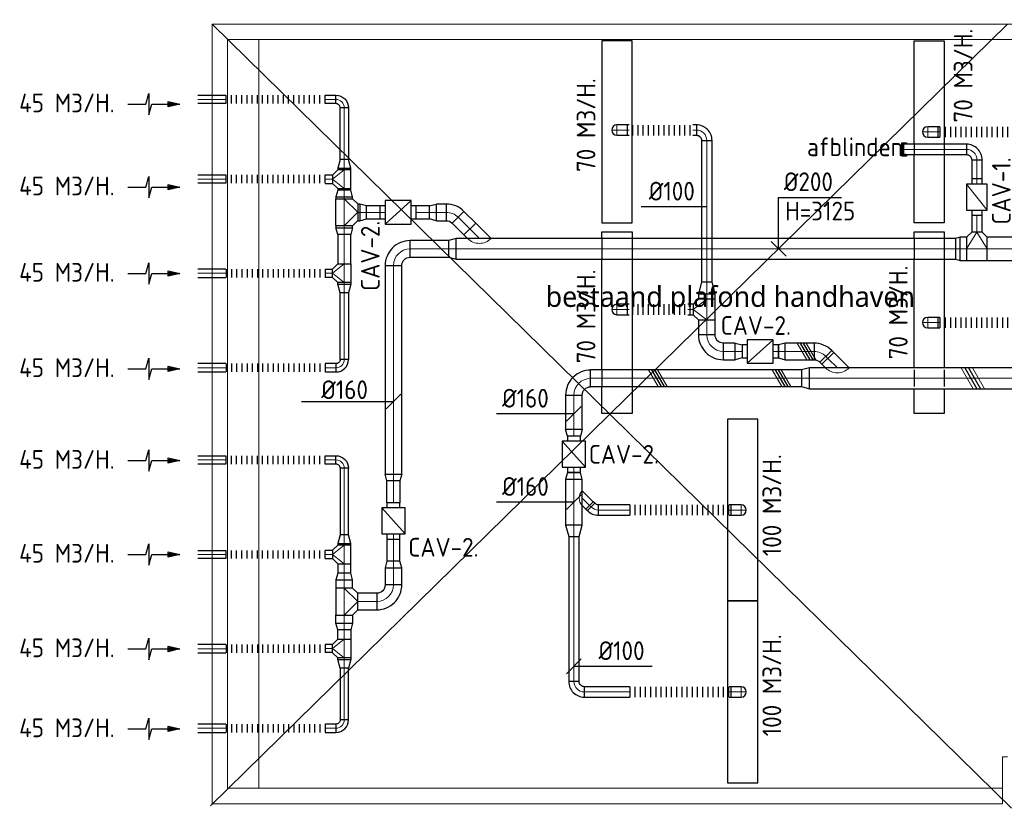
# Model space of a CAD drawing. Header units: millimetres. Extents: x -72915 to 21022, y 6278 to 52916.
# Tile 16 of 60: x -72915 to -63448, y 44254 to 51840. Entities that reach past the tile are written whole.
import ezdxf
from ezdxf.enums import TextEntityAlignment as Align

# ---------------------------------------------------------------- set-up
doc = ezdxf.new("R2010")
doc.units = ezdxf.units.MM
doc.header["$LTSCALE"] = 50
for name, color, linetype in [('4plfd', 254, 'Continuous'), ('WL570---_RETOUR', 100, 'Continuous'), ('WL570---_TOEVOER', 200, 'Continuous'), ('WM570---_RETOUR', 2, 'Continuous'), ('WM570---_TOEVOER', 2, 'Continuous')]:
    doc.layers.add(name, color=color, linetype=linetype)
for name, color, linetype, lineweight in [('WL570---_BESTAAND-HARTLIJN', 161, 'Continuous', 0), ('WL570---_BESTAAND-RETOUR', 140, 'Continuous', 0), ('WL570---_BESTAAND-TOEVOER', 180, 'Continuous', 0)]:
    doc.layers.add(name, color=color, linetype=linetype, lineweight=lineweight)
doc.styles.add('LZ-MAATVOEREN', font='simplex')
doc.styles.add('MAATVOERING', font='ISO')
doc.styles.add('Segoe UI', font='SEGOEUI.TTF')

# ---------------------------------------------------------------- blocks, each defined once
blk = doc.blocks.new('Groep-79')
at = {"color": 8, "linetype": 'Continuous', "lineweight": 13}
for p, q in [((-73304.9, 50349.1), (-4004.9, 50349.1)), ((-73304.9, 50349.1), (-73304.9, 42849.1)), ((-73154.9, 50199.1), (-4154.9, 50199.1)), ((-73154.9, 50199.1), (-73154.9, 42999.1)), ((-72854.9, 50199.1), (-72854.9, 42999.1)), ((-65654.9, 43299.1), (-65704.9, 43299.1)), ((-65704.9, 43299.1), (-65704.9, 42849.1)), ((-73154.9, 42999.1), (-65704.9, 42999.1)), ((-65704.9, 42849.1), (-73304.9, 42849.1))]:
    blk.add_line(p, q, dxfattribs=at)
blk = doc.blocks.new('Block plafond 1e verd')
at = {"layer": '4plfd', "linetype": 'Continuous', "lineweight": 13}
for p, q in [((-51314.5, 23680.9), (-43650.1, 31200.1)), ((-51300, 31200.1), (-43614.5, 23655.9))]:
    blk.add_line(p, q, dxfattribs=at)
at = {"layer": '4plfd'}
blk.add_blockref('Groep-79', (22004.9, -19149), dxfattribs=at)
at = {"layer": '4plfd', "insert": (-48092.2, 28676.7), "char_height": 197.703, "attachment_point": 1, "line_spacing_factor": 1.143727, "style": 'Segoe UI'}
blk.add_mtext('bestaand plafond handhaven', dxfattribs=at)
blk = doc.blocks.new('VBX1001000010025000')
blk.add_lwpolyline([(50, -100), (300, -100), (300, 100), (50, 100)], close=True)
for points in [[(50, 50), (0, 50), (0, -50), (50, -50)], [(300, -50), (350, -50), (350, 50), (300, 50)]]:
    blk.add_lwpolyline(points)
at = {"layer": 'WL570---_BESTAAND-HARTLIJN'}
blk.add_line((300, 0), (350, 0), dxfattribs=at)
at = {"layer": 'WL570---_BESTAAND-TOEVOER'}
blk.add_line((50, -100), (300, 100), dxfattribs=at)
blk = doc.blocks.new('KARO')
for p, q in [((1, 0.5), (0, 0.5)), ((0, -0.5), (1, -0.5))]:
    blk.add_line(p, q)
at = {"invisible_edges": 15}
blk.add_3dface([(0, 0.5), (0, -0.5), (1, -0.5), (1, 0.5)], dxfattribs=at)
at = {"layer": 'WL570---_BESTAAND-HARTLIJN'}
blk.add_line((0, 0), (1, 0), dxfattribs=at)
blk = doc.blocks.new('OTS22422410000H')
blk.add_lwpolyline([(-100, -112), (100, -112), (100, 112), (50, 162), (-50, 162), (-100, 112)], close=True)
at = {"layer": 'WL570---_BESTAAND-HARTLIJN'}
blk.add_line((-100, 0), (100, 0), dxfattribs=at)
at = {"layer": 'WL570---_BESTAAND-RETOUR'}
blk.add_lwpolyline([(-100, 0), (0, 162), (100, 0)], dxfattribs=at)
blk = doc.blocks.new('OSV2242000440G')
blk.add_lwpolyline([(0, -112), (44.8, -100), (44.8, 100), (0, 112)], close=True)
at = {"layer": 'WL570---_BESTAAND-HARTLIJN'}
blk.add_line((0, 0), (44.8, 0), dxfattribs=at)
blk = doc.blocks.new('AFZPIJL')
for points in [[(0, -10), (0, -6.52), (-2.06, -5.97), (2.06, -5.97), (0, -5.41), (0, 0)], [(-0.26, -2.22), (0, 0)], [(0.26, -2.22), (0, 0)]]:
    blk.add_lwpolyline(points)
blk.add_lwpolyline([(0.52, -2.22), (-0.52, -2.22), (0, 0)], close=True)
blk = doc.blocks.new('FLLINE80')
blk.add_line((0, -40), (0, 40))
blk = doc.blocks.new('OEX8000100000')
at = {"rotation": 180}
for p in [(50, 0), (100, 0), (150, 0), (200, 0), (250, 0), (300, 0), (350, 0), (400, 0), (450, 0), (500, 0), (550, 0), (600, 0), (650, 0), (700, 0), (750, 0), (800, 0), (850, 0), (900, 0), (950, 0), (1000, 0)]:
    blk.add_blockref('FLLINE80', p, dxfattribs=at)
blk = doc.blocks.new('OBO8000090H')
blk.add_lwpolyline([(40, -80, 0.414214), (-80, 40), (-80, -40, -0.414214), (-40, -80)], format="xyb", close=True)
at = {"invisible_edges": 15}
for points in [[(-73.1, -40.6), (-59.2, 38.2), (-80, 40), (-80, -40)], [(-66.3, -42.4), (-39, 32.8), (-59.2, 38.2), (-73.1, -40.6)], [(-60, -45.4), (-20, 23.9), (-39, 32.8), (-66.3, -42.4)], [(-54.3, -49.4), (-2.9, 11.9), (-20, 23.9), (-60, -45.4)], [(-49.4, -54.3), (11.9, -2.9), (-2.9, 11.9), (-54.3, -49.4)], [(-45.4, -60), (23.9, -20), (11.9, -2.9), (-49.4, -54.3)], [(-42.4, -66.3), (32.8, -39), (23.9, -20), (-45.4, -60)], [(-40.6, -73.1), (38.2, -59.2), (32.8, -39), (-42.4, -66.3)], [(-40, -80), (40, -80), (38.2, -59.2), (-40.6, -73.1)]]:
    blk.add_3dface(points, dxfattribs=at)
at = {"layer": 'WL570---_BESTAAND-HARTLIJN'}
blk.add_arc((-80, -80), 80, 0, 90, dxfattribs=at)
blk = doc.blocks.new('MVLINE')
blk.add_line((35.4, -35.4), (-35.4, 35.4))
blk = doc.blocks.new('OBO16000090H')
blk.add_lwpolyline([(80, -160, 0.414214), (-160, 80), (-160, -80, -0.414214), (-80, -160)], format="xyb", close=True)
at = {"invisible_edges": 15}
for points in [[(-146.1, -81.2), (-118.3, 76.4), (-160, 80), (-160, -80)], [(-132.6, -84.8), (-77.9, 65.5), (-118.3, 76.4), (-146.1, -81.2)], [(-120, -90.7), (-40, 47.8), (-77.9, 65.5), (-132.6, -84.8)], [(-108.6, -98.7), (-5.7, 23.9), (-40, 47.8), (-120, -90.7)], [(-98.7, -108.6), (23.9, -5.7), (-5.7, 23.9), (-108.6, -98.7)], [(-90.7, -120), (47.8, -40), (23.9, -5.7), (-98.7, -108.6)], [(-84.8, -132.6), (65.5, -77.9), (47.8, -40), (-90.7, -120)], [(-81.2, -146.1), (76.4, -118.3), (65.5, -77.9), (-84.8, -132.6)], [(-80, -160), (80, -160), (76.4, -118.3), (-81.2, -146.1)]]:
    blk.add_3dface(points, dxfattribs=at)
at = {"layer": 'WL570---_BESTAAND-HARTLIJN'}
blk.add_arc((-160, -160), 160, 0, 90, dxfattribs=at)
blk = doc.blocks.new('OTS16016016000H')
blk.add_lwpolyline([(-130, -80), (130, -80), (130, 80), (80, 130), (-80, 130), (-130, 80)], close=True)
at = {"layer": 'WL570---_BESTAAND-HARTLIJN'}
blk.add_line((-130, 0), (130, 0), dxfattribs=at)
at = {"layer": 'WL570---_BESTAAND-RETOUR'}
blk.add_lwpolyline([(-130, 0), (0, 130), (130, 0)], dxfattribs=at)
blk = doc.blocks.new('OSV1601250650G')
blk.add_lwpolyline([(0, -80), (65.3, -62.5), (65.3, 62.5), (0, 80)], close=True)
at = {"layer": 'WL570---_BESTAAND-HARTLIJN'}
blk.add_line((0, 0), (65.3, 0), dxfattribs=at)
blk = doc.blocks.new('OSV125800830G')
blk.add_lwpolyline([(0, -62.5), (84, -40), (84, 40), (0, 62.5)], close=True)
at = {"layer": 'WL570---_BESTAAND-HARTLIJN'}
blk.add_line((0, 0), (84, 0), dxfattribs=at)
blk = doc.blocks.new('OTS1251258000H')
blk.add_lwpolyline([(-90, -62.5), (90, -62.5), (90, 62.5), (40, 112.5), (-40, 112.5), (-90, 62.5)], close=True)
at = {"layer": 'WL570---_BESTAAND-HARTLIJN'}
blk.add_line((-90, 0), (90, 0), dxfattribs=at)
at = {"layer": 'WL570---_BESTAAND-RETOUR'}
blk.add_lwpolyline([(-90, 0), (0, 112.5), (90, 0)], dxfattribs=at)
blk = doc.blocks.new('OZA2000160045L')
blk.add_lwpolyline([(-113.1, 0), (-148.5, 35.4), (-35.4, 148.5), (113.1, 0)])
at = {"layer": 'WL570---_BESTAAND-HARTLIJN'}
blk.add_line((0, 0), (-91.9, 91.9), dxfattribs=at)
at = {"layer": 'WL570---_BESTAAND-TOEVOER'}
blk.add_arc((0, 113.1), 160, 225, 315, dxfattribs=at)
blk = doc.blocks.new('OBO16000045H')
blk.add_lwpolyline([(80, -66.3, 0.198912), (9.7, 103.4), (-103.4, -9.7, -0.198912), (-80, -66.3)], format="xyb", close=True)
at = {"invisible_edges": 15}
for points in [[(-98.7, -14.9), (23.9, 88), (9.7, 103.4), (-103.4, -9.7)], [(-94.5, -20.4), (36.6, 71.4), (23.9, 88), (-98.7, -14.9)], [(-90.7, -26.3), (47.8, 53.7), (36.6, 71.4), (-94.5, -20.4)], [(-87.5, -32.5), (57.5, 35.2), (47.8, 53.7), (-90.7, -26.3)], [(-84.8, -38.9), (65.5, 15.8), (57.5, 35.2), (-87.5, -32.5)], [(-82.7, -45.6), (71.8, -4.2), (65.5, 15.8), (-84.8, -38.9)], [(-81.2, -52.4), (76.4, -24.6), (71.8, -4.2), (-82.7, -45.6)], [(-80.3, -59.3), (79.1, -45.4), (76.4, -24.6), (-81.2, -52.4)], [(-80, -66.3), (80, -66.3), (79.1, -45.4), (-80.3, -59.3)]]:
    blk.add_3dface(points, dxfattribs=at)
at = {"layer": 'WL570---_BESTAAND-HARTLIJN'}
blk.add_arc((-160, -66.3), 160, 0, 45, dxfattribs=at)
blk = doc.blocks.new('OSV2001600740G')
blk.add_lwpolyline([(0, -100), (74.6, -80), (74.6, 80), (0, 100)], close=True)
at = {"layer": 'WL570---_BESTAAND-HARTLIJN'}
blk.add_line((0, 0), (74.6, 0), dxfattribs=at)
blk = doc.blocks.new('OBO10000045H')
blk.add_lwpolyline([(50, -41.4, 0.198912), (6.1, 64.6), (-64.6, -6.1, -0.198912), (-50, -41.4)], format="xyb", close=True)
at = {"invisible_edges": 15}
for points in [[(-61.7, -9.3), (14.9, 55), (6.1, 64.6), (-64.6, -6.1)], [(-59, -12.7), (22.9, 44.6), (14.9, 55), (-61.7, -9.3)], [(-56.7, -16.4), (29.9, 33.6), (22.9, 44.6), (-59, -12.7)], [(-54.7, -20.3), (35.9, 22), (29.9, 33.6), (-56.7, -16.4)], [(-53, -24.3), (41, 9.9), (35.9, 22), (-54.7, -20.3)], [(-51.7, -28.5), (44.9, -2.6), (41, 9.9), (-53, -24.3)], [(-50.8, -32.7), (47.7, -15.4), (44.9, -2.6), (-51.7, -28.5)], [(-50.2, -37.1), (49.4, -28.3), (47.7, -15.4), (-50.8, -32.7)], [(-50, -41.4), (50, -41.4), (49.4, -28.3), (-50.2, -37.1)]]:
    blk.add_3dface(points, dxfattribs=at)
at = {"layer": 'WL570---_BESTAAND-HARTLIJN'}
blk.add_arc((-100, -41.4), 100, 0, 45, dxfattribs=at)
blk = doc.blocks.new('OZA1250100045R')
blk.add_lwpolyline([(70.7, 0), (106.1, 35.4), (35.4, 106.1), (-70.7, 0)])
at = {"layer": 'WL570---_BESTAAND-HARTLIJN'}
blk.add_line((0, 0), (70.7, 70.7), dxfattribs=at)
at = {"layer": 'WL570---_BESTAAND-TOEVOER'}
blk.add_arc((0, 70.7), 100, 225, 315, dxfattribs=at)
blk = doc.blocks.new('VBX1251250012525000')
blk.add_lwpolyline([(50, -112.5), (300, -112.5), (300, 112.5), (50, 112.5)], close=True)
for points in [[(50, 62.5), (0, 62.5), (0, -62.5), (50, -62.5)], [(300, -62.5), (350, -62.5), (350, 62.5), (300, 62.5)]]:
    blk.add_lwpolyline(points)
at = {"layer": 'WL570---_BESTAAND-HARTLIJN'}
blk.add_line((300, 0), (350, 0), dxfattribs=at)
at = {"layer": 'WL570---_BESTAAND-TOEVOER'}
blk.add_line((50, -112.5), (300, 112.5), dxfattribs=at)
blk = doc.blocks.new('OSV1601250650K')
blk.add_lwpolyline([(-65.3, -80), (0, -62.5), (0, 62.5), (-65.3, 80)], close=True)
at = {"layer": 'WL570---_BESTAAND-HARTLIJN'}
blk.add_line((-65.3, 0), (0, 0), dxfattribs=at)
blk = doc.blocks.new('OSV16010001110K')
blk.add_lwpolyline([(-112, -80), (0, -50), (0, 50), (-112, 80)], close=True)
at = {"layer": 'WL570---_BESTAAND-HARTLIJN'}
blk.add_line((-112, 0), (0, 0), dxfattribs=at)
blk = doc.blocks.new('OBO10000090H')
blk.add_lwpolyline([(50, -100, 0.414214), (-100, 50), (-100, -50, -0.414214), (-50, -100)], format="xyb", close=True)
at = {"invisible_edges": 15}
for points in [[(-91.3, -50.8), (-74, 47.7), (-100, 50), (-100, -50)], [(-82.9, -53), (-48.7, 41), (-74, 47.7), (-91.3, -50.8)], [(-75, -56.7), (-25, 29.9), (-48.7, 41), (-82.9, -53)], [(-67.9, -61.7), (-3.6, 14.9), (-25, 29.9), (-75, -56.7)], [(-61.7, -67.9), (14.9, -3.6), (-3.6, 14.9), (-67.9, -61.7)], [(-56.7, -75), (29.9, -25), (14.9, -3.6), (-61.7, -67.9)], [(-53, -82.9), (41, -48.7), (29.9, -25), (-56.7, -75)], [(-50.8, -91.3), (47.7, -74), (41, -48.7), (-53, -82.9)], [(-50, -100), (50, -100), (47.7, -74), (-50.8, -91.3)]]:
    blk.add_3dface(points, dxfattribs=at)
at = {"layer": 'WL570---_BESTAAND-HARTLIJN'}
blk.add_arc((-100, -100), 100, 0, 90, dxfattribs=at)
blk = doc.blocks.new('ORN_T_SP')
blk.add_lwpolyline([(-0.5, 0.5), (-0.5, -0.5), (0.5, -0.5), (0.5, 0.5)], close=True)
at = {"style": 'LZ-MAATVOEREN', "flags": 9}
for tag, p in [('ROS_TYPE', (0.6333, 0.6833)), ('ROS_M3H', (0.6333, 0.4833)), ('ROS_ZIJDE', (0.6333, 0.2833)), ('ROS_STAT', (0.6333, 0.0833))]:
    blk.add_attdef(tag, p, '', height=0.125, dxfattribs=at)
blk = doc.blocks.new('OBO10000090ZE')
blk.add_lwpolyline([(-50, 0), (50, 0), (50, 100, 1), (-50, 100)], format="xyb", close=True)
at = {"layer": 'WL570---_BESTAAND-HARTLIJN'}
for points in [[(-50, 100), (50, 100)], [(0, 0), (0, 150)]]:
    blk.add_lwpolyline(points, dxfattribs=at)
blk = doc.blocks.new('FLLINE100')
blk.add_line((0, -50), (0, 50))
blk = doc.blocks.new('OEX10000100000')
at = {"rotation": 90}
for p in [(0, -50), (0, -100), (0, -150), (0, -200), (0, -250), (0, -300), (0, -350), (0, -400), (0, -450), (0, -500), (0, -550), (0, -600), (0, -650), (0, -700), (0, -750), (0, -800), (0, -850), (0, -900), (0, -950), (0, -1000)]:
    blk.add_blockref('FLLINE100', p, dxfattribs=at)
blk = doc.blocks.new('OEX1000064800')
at = {"rotation": 180}
for p in [(50, 0), (100, 0), (150, 0), (200, 0), (250, 0), (300, 0), (350, 0), (400, 0), (450, 0), (500, 0), (550, 0), (600, 0)]:
    blk.add_blockref('FLLINE100', p, dxfattribs=at)
blk = doc.blocks.new('OSV16010001110G')
blk.add_lwpolyline([(0, -80), (112, -50), (112, 50), (0, 80)], close=True)
at = {"layer": 'WL570---_BESTAAND-HARTLIJN'}
blk.add_line((0, 0), (112, 0), dxfattribs=at)
blk = doc.blocks.new('OTS16016010000H')
blk.add_lwpolyline([(-100, -80), (100, -80), (100, 80), (50, 130), (-50, 130), (-100, 80)], close=True)
at = {"layer": 'WL570---_BESTAAND-HARTLIJN'}
blk.add_line((-100, 0), (100, 0), dxfattribs=at)
at = {"layer": 'WL570---_BESTAAND-RETOUR'}
blk.add_lwpolyline([(-100, 0), (0, 130), (100, 0)], dxfattribs=at)
blk = doc.blocks.new('UISO')
at = {"color": 0}
for p, q in [((0, 0.18), (1, 0.757)), ((0, 0), (1, 0.577))]:
    blk.add_line(p, q, dxfattribs=at)
at = {"layer": 'WL570---_BESTAAND-TOEVOER', "color": 0}
for p, q in [((0, 0.36), (1, 0.937)), ((0, -0.18), (1, 0.397))]:
    blk.add_line(p, q, dxfattribs=at)
blk = doc.blocks.new('KAEND')
blk.add_line((0, -0.5), (0, 0.5))

msp = doc.modelspace()

# ---------------------------------------------------------------- linework, layer by layer
at = {"layer": 'WL570---_RETOUR'}
for p, q in [((-64432.1, 50528.2), (-64432.1, 50656.2)), ((-64432.1, 50656.2), (-64387.3, 50656.2)), ((-64387.3, 50656.2), (-64387.3, 50647.8)), ((-64387.3, 50647.8), (-64422.7, 50647.8)), ((-64422.7, 50647.8), (-64422.7, 50537.1)), ((-64387.3, 50528.2), (-64432.1, 50528.2)), ((-64422.7, 50537.1), (-64387.3, 50537.1)), ((-64387.3, 50537.1), (-64387.3, 50528.2))]:
    msp.add_line(p, q, dxfattribs=at)
at = {"layer": 'WL570---_TOEVOER'}
for p, q in [((-64315, 50640.5), (-64315, 50540.8)), ((-64025, 50640.6), (-64025, 50541)), ((-67316.9, 49736.2), (-67316.9, 49536.9)), ((-67026.9, 49736.4), (-67026.9, 49537)), ((-64315, 49736.2), (-64315, 49536.9)), ((-64025, 49736.4), (-64025, 49537)), ((-67316.9, 48472.6), (-67316.9, 48310.7)), ((-67026.9, 48472.6), (-67026.9, 48310.7)), ((-64315, 48472.6), (-64315, 48310.7)), ((-64025, 48472.6), (-64025, 48310.7))]:
    msp.add_line(p, q, dxfattribs=at)
for points in [[(-64315, 50646.3), (-64315, 51635.7), (-64025, 51635.7), (-64025, 50642.6)], [(-64025, 50544.8), (-64025, 49885.7), (-64315, 49885.7)], [(-64315, 49885.7), (-64315, 50544.8)], [(-67316.9, 49736.2), (-67316.9, 49800.9), (-67026.9, 49800.9), (-67026.9, 49736.2)], [(-64315, 49734.6), (-64315, 49800.9), (-64025, 49800.9), (-64025, 49734.6)], [(-67316.9, 48472.4), (-67316.9, 49536.9)], [(-67026.9, 49536.9), (-67026.9, 48472.4)], [(-64315, 48489.6), (-64315, 49535.2)], [(-64025, 49535.2), (-64025, 48489.6)], [(-67026.9, 48310.7), (-67026.9, 48050.9), (-67316.9, 48050.9)], [(-67316.9, 48050.9), (-67316.9, 48310.7)], [(-64315, 48050.9), (-64315, 48290.2)], [(-64025, 48290.2), (-64025, 48050.9), (-64315, 48050.9)]]:
    msp.add_lwpolyline(points, dxfattribs=at)
at = {"layer": 'WM570---_RETOUR'}
for points in [[(-65617.4, 49634.9), (-65617.4, 50131.1), (-65012.2, 50131.1)], [(-70203.5, 48167.2), (-69891.7, 48167.2), (-69325, 48167.2)]]:
    msp.add_lwpolyline(points, dxfattribs=at)
at = {"layer": 'WM570---_TOEVOER'}
for points in [[(-66308, 50040.5), (-66373.3, 50040.5), (-66939.9, 50040.5)], [(-67585.6, 48048.8), (-67777.4, 48048.8), (-68331.2, 48048.8)], [(-67585.6, 47199.8), (-67777.4, 47199.8), (-68331.2, 47199.8)], [(-67586, 45620.2), (-67398.9, 45620.2), (-66832.2, 45620.2)]]:
    msp.add_lwpolyline(points, dxfattribs=at)

# ---------------------------------------------------------------- block references
at = {"layer": 'WL570---_RETOUR'}
for name, p, xscale, yscale, zscale, rotation in [('AFZPIJL', (-71374.6, 51028.1), 50, 50, 50, 270), ('KARO', (-71202.4, 51072.4), -270.6940397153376, 80, 80, 180), ('KARO', (-69978.4, 51072.4), -104.6717615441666, 80, 80, 180), ('KARO', (-69793.7, 50992.4), -498.312785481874, 80, 80, 90), ('KARO', (-63811.4, 50592.5), 604.3282070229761, 100, 100, 180), ('KAEND', (-64415.7, 50592.5), 100, 100, 100, 180), ('KARO', (-63711.4, 50492.5), 184.3329877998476, 100, 100, 270), ('KARO', (-69793.7, 50395.6), 14.56646699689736, 125, 125, 90), ('AFZPIJL', (-71374.6, 50229.6), 50, 50, 50, 270), ('KARO', (-71202.4, 50307.3), -270.6940397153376, 80, 80, 180), ('KARO', (-69793.7, 50215.6), 14.38825575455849, 125, 125, 270), ('KARO', (-69793.7, 50136.4), 18.61592130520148, 160, 160, 269.9999999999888), ('KARO', (-69452.2, 49986.7), 126.9871434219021, 125, 125, 180), ('KARO', (-68813.1, 49986.7), 95.50400958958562, 160, 160, 180.0000000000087), ('KARO', (-68699.9, 49939.8), 159.8359254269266, 160, 160, 314.9999999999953), ('KARO', (-63711.4, 49797.6), 161.2637817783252, 100, 100, 90), ('KARO', (-69793.7, 49838.9), 18.89721792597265, 160, 160, 90), ('KARO', (-69793.7, 49490.9), 283.3969514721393, 125, 125, 90), ('KARO', (-63810.9, 49634.9), 61.00563397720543, 224, 224, 180), ('AFZPIJL', (-71374.6, 49398.9), 50, 50, 50, 270), ('KARO', (-69978.4, 49401.2), -72.22950757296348, 80, 80, 180), ('KARO', (-69320.7, 49474.9), 2006.212791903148, 160, 160, 269.9999999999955), ('KARO', (-69793.7, 49310.9), -14.56646699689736, 125, 125, 90), ('KARO', (-69793.7, 48570.7), -641.4805336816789, 80, 80, 270), ('AFZPIJL', (-71374.6, 48481.6), 50, 50, 50, 270), ('AFZPIJL', (-71374.6, 47599.4), 50, 50, 50, 270), ('KARO', (-71202.4, 47605.5), -270.6940397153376, 80, 80, 180), ('KARO', (-69978.4, 47605.5), -104.6717615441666, 80, 80, 180), ('KARO', (-69793.7, 47526.2), 641.4805336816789, 80, 80, 270), ('KARO', (-69320.7, 47403.5), -210.0606510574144, 125, 125, 90), ('AFZPIJL', (-71374.6, 46696.7), 50, 50, 50, 270), ('KARO', (-69793.7, 46785.9), 14.56646699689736, 125, 125, 90), ('KARO', (-69320.7, 46632.8), 210.0606510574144, 125, 125, 90), ('KARO', (-71202.4, 46695.6), -270.6940397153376, 80, 80, 180), ('KARO', (-69793.7, 46605.9), 90.13055144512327, 125, 125, 270), ('KARO', (-69320.7, 46403.6), 164.7551327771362, 160, 160, 89.99999999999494), ('KARO', (-69793.7, 46372.5), 77.92349494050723, 160, 160, 89.99999999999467), ('KARO', (-69480.7, 46243.6), 183.015599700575, 160, 160, 179.9999999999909), ('KARO', (-69793.7, 46114.6), -77.92349494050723, 160, 160, 90.00000000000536), ('KARO', (-69793.7, 45881.2), -90.13055144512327, 125, 125, 270), ('AFZPIJL', (-71374.6, 45787), 50, 50, 50, 270), ('KARO', (-69978.4, 45791.6), -72.22950757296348, 80, 80, 180), ('KARO', (-69793.7, 45701.2), -14.56646699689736, 125, 125, 90), ('KARO', (-69793.7, 45104.5), 498.312785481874, 80, 80, 90), ('AFZPIJL', (-71374.6, 45017.7), 50, 50, 50, 270)]:
    msp.add_blockref(name, p, dxfattribs=dict(at, xscale=xscale, yscale=yscale, zscale=zscale, rotation=rotation))
at = {"layer": 'WL570---_RETOUR', "xscale": -1}
for name, p, rotation in [('OEX8000100000', (-70979, 51072.4), 180), ('OBO8000090H', (-69793.7, 51072.4), 270), ('OEX8000100000', (-70979, 50307.3), 180), ('OTS16016016000H', (-69793.7, 49987.7), 270), ('OSV1601250650G', (-68908.7, 49986.7), 359.9999999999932), ('OSV1601250650G', (-69793.7, 49838.9), 90), ('OTS1251258000H', (-69793.7, 49400.9), 90), ('OSV125800830G', (-69793.7, 49296.4), 90), ('OEX8000100000', (-70979, 47605.5), 180), ('OBO8000090H', (-69793.7, 47605.5), 270), ('OSV1601250650K', (-69320.7, 47403.5), 90), ('OEX8000100000', (-70979, 46695.6), 180), ('OSV1601250650G', (-69793.7, 46036.7), 90), ('OTS1251258000H', (-69793.7, 45791.2), 90), ('OSV125800830G', (-69793.7, 45686.7), 90)]:
    msp.add_blockref(name, p, dxfattribs=dict(at, rotation=rotation))
at = {"layer": 'WL570---_RETOUR'}
for name, p in [('OBO10000090H', (-63711.4, 50592.5)), ('OSV1601250650G', (-69645, 49986.7)), ('OZA2000160045L', (-68495, 49734.9)), ('OTS22422410000H', (-63710.9, 49634.9)), ('OEX8000100000', (-70979, 49401.2)), ('OEX8000100000', (-70979, 48491.4)), ('OEX8000100000', (-70979, 45789.5)), ('OEX8000100000', (-70979, 45024.5))]:
    msp.add_blockref(name, p, dxfattribs=at)
for name, p, rotation in [('OSV125800830G', (-69793.7, 50410.2), 90), ('OTS1251258000H', (-69793.7, 50305.6), 90), ('VBX1001000010025000', (-63711.4, 49958.9), 90), ('OSV1601250650G', (-69793.7, 50136.4), 90), ('VBX1251250012525000', (-69101.9, 49986.7), 179.9999999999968), ('OBO16000045H', (-68746.8, 49986.7), 44.99999999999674), ('OBO16000090H', (-69320.7, 49634.9), 89.99999999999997), ('OSV2001600740G', (-68716.4, 49634.9), 180), ('OSV2242000440G', (-63871.9, 49634.9), 180), ('OBO8000090H', (-69793.7, 48491.4), 270), ('VBX1251250012525000', (-69320.7, 47193.1), 270), ('OSV125800830G', (-69793.7, 46800.5), 90), ('OTS1251258000H', (-69793.7, 46695.9), 90), ('OSV1601250650K', (-69320.7, 46632.8), 90), ('OSV1601250650G', (-69793.7, 46450.5), 90), ('OBO16000090H', (-69320.7, 46243.6), 269.9999999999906), ('OTS16016016000H', (-69793.7, 46242.5), 270), ('OBO8000090H', (-69793.7, 45024.5), 270)]:
    msp.add_blockref(name, p, dxfattribs=dict(at, rotation=rotation))
for p, xscale, yscale, zscale in [((-69978.4, 50305.3), 72.22950757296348, 80, 80), ((-69663.7, 49986.7), 18.66941092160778, 160, 160), ((-69101.5, 49986.7), 127.6388484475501, 125, 125), ((-69160.7, 49634.9), 369.6542362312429, 160, 160), ((-68716.4, 49634.9), 4799.378161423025, 200, 200), ((-63611, 49634.9), 5220.530889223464, 224, 224), ((-71202.4, 49401.2), 270.6940397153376, 80, 80), ((-71202.4, 48491.4), 270.6940397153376, 80, 80), ((-69978.4, 48491.4), 104.6717615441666, 80, 80), ((-69978.4, 46695.6), 72.22950757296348, 80, 80), ((-71202.4, 45789.5), 270.6940397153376, 80, 80), ((-71202.4, 45024.5), 270.6940397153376, 80, 80), ((-69978.4, 45024.5), 104.6717615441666, 80, 80)]:
    msp.add_blockref('KARO', p, dxfattribs=dict(at, xscale=xscale, yscale=yscale, zscale=zscale))
at = {"layer": 'WL570---_TOEVOER', "xscale": 1750, "yscale": 290, "rotation": 90.00000000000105}
for p in [(-67171.9, 50760.7), (-65963.8, 47123.4), (-65963.8, 45373.4)]:
    msp.add_blockref('ORN_T_SP', p, dxfattribs=at)
at = {"layer": 'WL570---_TOEVOER'}
for name, p, rotation in [('OBO10000090ZE', (-67071.9, 50778.2), 90.00000000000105), ('OBO10000090ZE', (-64084.5, 50760.7), 90.00000000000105), ('OEX10000100000', (-63063.2, 50760.7), 270.000000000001), ('OSV16010001110G', (-66308, 49202.1), 90.00000000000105), ('OTS16016010000H', (-66308, 49052.2), 90.00000000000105), ('OBO10000090ZE', (-67071.9, 49052.2), 90.00000000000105), ('OBO10000090ZE', (-64084.5, 48925.9), 90.00000000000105), ('OEX10000100000', (-63063.2, 48925.9), 270.000000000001), ('OBO16000090H', (-66308, 48648.8), 180.000000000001), ('OBO16000045H', (-65210.6, 48648.8), 44.99999999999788), ('OSV1601250650G', (-65553.7, 48648.8), 180.000000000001), ('OSV2001600740G', (-65322, 48390.6), 180.000000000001), ('OBO16000090H', (-67585.6, 48389.4), 90), ('VBX1251250012525000', (-67585.6, 47835.3), 270), ('OSV1601250650G', (-67585.6, 47420), 90), ('OZA1250100045R', (-67505.6, 47237.7), 270), ('OBO10000045H', (-67391.3, 47123.4), 225.0000000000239), ('OEX10000100000', (-67099.6, 47123.4), 90.00000000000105), ('OBO10000090ZE', (-66078.3, 47123.4), 270.000000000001), ('OSV16010001110K', (-67585.6, 46867.2), 270), ('OBO10000090H', (-67585.4, 45373.4), 180.000000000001), ('OEX10000100000', (-67099.6, 45373.4), 90.00000000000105), ('OBO10000090ZE', (-66078.3, 45373.4), 270.000000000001)]:
    msp.add_blockref(name, p, dxfattribs=dict(at, rotation=rotation))
for p, xscale, yscale, zscale in [((-67071.9, 50778.2), 16.03765465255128, 100, 100), ((-66441.2, 50778.2), 33.23319172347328, 100, 100), ((-64084.5, 50760.7), 16.03765465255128, 100, 100), ((-67071.9, 49052.2), 16.03765465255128, 100, 100), ((-66489.9, 49052.2), 52.08825858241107, 100, 100), ((-64084.5, 48925.9), 16.03765465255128, 100, 100), ((-67425.1, 48390.6), 2028.4983143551, 160, 160), ((-67349.4, 47123.4), 299.7924171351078, 100, 100), ((-67485.6, 45373.4), 435.9912088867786, 100, 100)]:
    msp.add_blockref('KARO', p, dxfattribs=dict(at, xscale=xscale, yscale=yscale, zscale=zscale))
for name, p in [('OEX1000064800', (-67071.7, 50775.1)), ('OBO10000090H', (-66308, 50778.2)), ('OEX1000064800', (-67071.7, 49052.2)), ('VBX1251250012525000', (-65969, 48648.8)), ('OZA2000160045L', (-65052.3, 48490.6))]:
    msp.add_blockref(name, p, dxfattribs=at)
for name, p, xscale, yscale, zscale, rotation in [('KARO', (-66308, 49738.3), 939.9213418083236, 100, 100, 90), ('KARO', (-66308, 49738.3), 204.9835403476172, 100, 100, 270.000000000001), ('KARO', (-66308, 49314), 219.3090332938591, 100, 100, 90.00000000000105), ('KARO', (-66308, 49152.2), 49.85037388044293, 160, 160, 90.00000000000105), ('KARO', (-66308, 48952.2), 143.0032970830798, 160, 160, 270.000000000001), ('KARO', (-66034.2, 48648.8), 113.8012122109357, 160, 160, 180.000000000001), ('KARO', (-65276.9, 48648.8), 277.2463788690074, 160, 160, 180.000000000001), ('UISO', (-65410.6, 48728.8), 160, 160, 160, 270), ('KARO', (-65144.3, 48582.5), 27.52691832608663, 160, 160, 135.000000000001), ('UISO', (-66839.5, 48470.6), 160, 160, 160, 270), ('UISO', (-65651.1, 48470.6), 160, 160, 160, 270), ('KARO', (-62707.1, 48390.6), 2614.854144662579, 200, 200, 180), ('UISO', (-63826.5, 48490.6), 200, 200, 200, 270), ('KARO', (-67585.6, 47900.1), 329.2489336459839, 160, 160, 90), ('KARO', (-67585.6, 46979.1), 441.3135777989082, 160, 160, 90), ('KARO', (-67420.6, 47152.7), 20.25322287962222, 100, 100, 135.0000000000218), ('KARO', (-66078.3, 47123.4), 16.03765465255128, 100, 100, 180.000000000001), ('KARO', (-67585.6, 46867.2), 1393.733612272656, 100, 100, 270), ('KARO', (-66078.3, 45373.4), 16.03765465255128, 100, 100, 180.000000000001)]:
    msp.add_blockref(name, p, dxfattribs=dict(at, xscale=xscale, yscale=yscale, zscale=zscale, rotation=rotation))
at = {"layer": 'WL570---_TOEVOER', "xscale": -1}
for p, rotation in [((-66034.2, 48648.8), 180), ((-67585.6, 47900.5), 90)]:
    msp.add_blockref('OSV1601250650G', p, dxfattribs=dict(at, rotation=rotation))
at = {"layer": 'WM570---_RETOUR', "xscale": 2, "yscale": 2, "zscale": 2}
msp.add_blockref('MVLINE', (-65617.4, 49634.9), dxfattribs=at)
at = {"layer": 'WM570---_RETOUR', "xscale": 2, "yscale": 2, "zscale": 2, "rotation": 89.99999999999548}
msp.add_blockref('MVLINE', (-69320.7, 48167.2), dxfattribs=at)
at = {"layer": 'WM570---_TOEVOER'}
msp.add_blockref('Block plafond 1e verd', (-19765.4, 20598.3), dxfattribs=at)
at = {"layer": 'WM570---_TOEVOER', "xscale": 2, "yscale": 2, "zscale": 2, "rotation": 90}
for p in [(-67585.6, 48048.8), (-67585.6, 47199.8), (-67586, 45620.2)]:
    msp.add_blockref('MVLINE', p, dxfattribs=at)

# ---------------------------------------------------------------- texts
at = {"layer": 'WM570---_RETOUR', "style": 'MAATVOERING'}
for s, p in [('45 M3/H.', (-72919.5, 50948.9)), ('afblinden.', (-65344.9, 50526.8)), ('%%c200', (-65567.4, 50191.1)), ('45 M3/H.', (-72919.5, 50150.4)), ('H=3125', (-65553.8, 49909.3)), ('45 M3/H.', (-72919.5, 49319.7)), ('45 M3/H.', (-72919.5, 48402.4)), ('%%c160', (-70014.9, 48190.5)), ('45 M3/H.', (-72919.5, 47520.2)), ('45 M3/H.', (-72919.5, 46617.5)), ('CAV-2.', (-69178.2, 46675.4)), ('45 M3/H.', (-72919.5, 45707.8)), ('45 M3/H.', (-72919.5, 44938.5))]:
    msp.add_text(s, height=180, dxfattribs=at).set_placement(p)
for s, p in [('CAV-1.', (-63385.9, 49869.5)), ('CAV-2.', (-69453.5, 49231.5))]:
    msp.add_text(s, height=180, rotation=90, dxfattribs=at).set_placement(p)
at = {"layer": 'WM570---_TOEVOER', "style": 'MAATVOERING'}
for s, p in [('70 M3/H.', (-63753.4, 50851.3)), ('70 M3/H.', (-67379.1, 50374.7)), ('70 M3/H.', (-67379.1, 48535)), ('70 M3/H.', (-64377.2, 48573.1)), ('100 M3/H.', (-65592.5, 46679.5)), ('100 M3/H.', (-65592.5, 44947.3))]:
    msp.add_text(s, height=180, rotation=90, dxfattribs=at).set_placement(p)
for s, p in [('%%c100', (-66423.3, 50100.5)), ('%%c160', (-67827.4, 48108.8)), ('%%c160', (-67827.4, 47259.8))]:
    msp.add_text(s, height=180, dxfattribs=at).set_placement(p, align=Align.RIGHT)
for s, p in [('CAV-2.', (-66174.6, 48808.5)), ('CAV-2.', (-67443.1, 47569.7)), ('%%c100', (-67348.9, 45680.2))]:
    msp.add_text(s, height=180, dxfattribs=at).set_placement(p)

doc.saveas('drawing.dxf')
